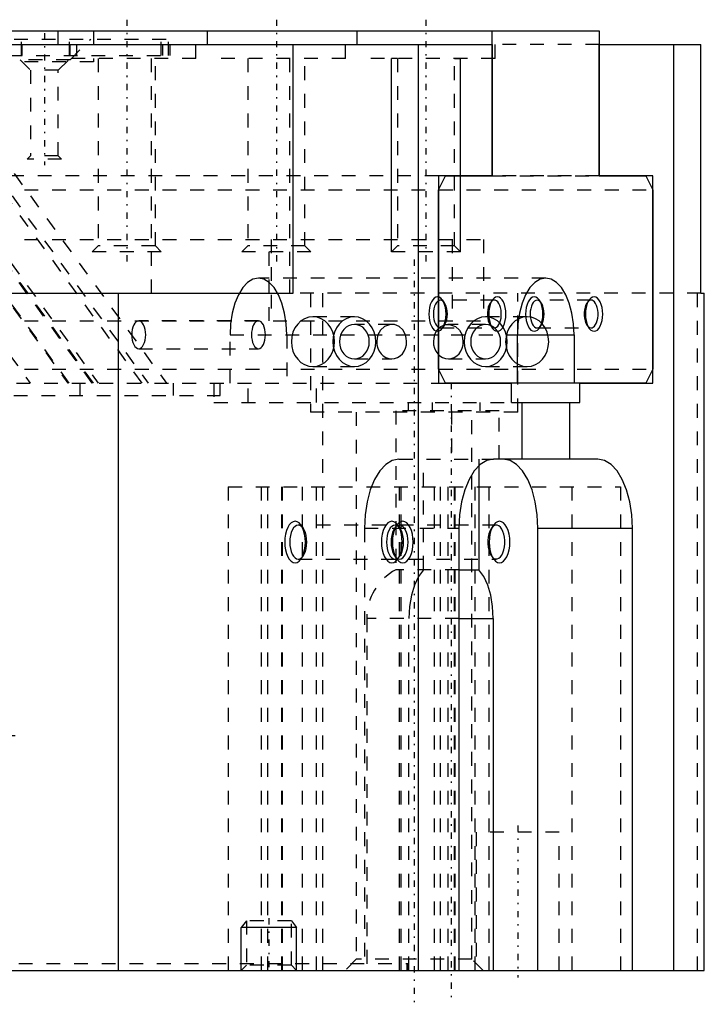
# Model space of a CAD drawing. Extents: x -69 to 69, y -2 to 69.
# Tile 2 of 2: x 20 to 69, y -2 to 69. Entities that reach past the tile are written whole.
import ezdxf

# ---------------------------------------------------------------- set-up
doc = ezdxf.new("R2010")
doc.units = 0
doc.linetypes.add('CENTER', pattern=[1.5, 0.45, -0.5, 0.05, -0.5])
doc.linetypes.add('DASHED', pattern=[2, 1, -1])
for name, color, linetype in [('AM_0', 7, 'CONTINUOUS'), ('AM_2', 5, 'CONTINUOUS'), ('AM_3', 6, 'DASHED'), ('AM_5', 3, 'CONTINUOUS'), ('AM_7', 4, 'CENTER')]:
    doc.layers.add(name, color=color, linetype=linetype)

msp = doc.modelspace()

# ---------------------------------------------------------------- linework, layer by layer
at = {"layer": 'AM_0'}
for p, q in [((17.559, 68), (61.899, 68)), ((54.149, 57.5), (54.149, 68)), ((61.899, 68), (61.899, 57.5)), ((-54.149, 67), (54.149, 67)), ((39.748, 49), (39.748, 67)), ((48.787, 67), (48.787, 0)), ((54.149, 67), (54.149, 57.5)), ((61.899, 67), (69.248, 67)), ((61.899, 57.5), (61.899, 67)), ((67.26, 67), (67.26, 0)), ((69.248, 49), (69.248, 67)), ((50.274, 56.5), (50.774, 57.5)), ((50.274, 57.5), (50.274, 42.5)), ((54.149, 57.5), (50.274, 57.5)), ((50.774, 57.5), (54.149, 57.5)), ((61.899, 57.5), (65.274, 57.5)), ((65.774, 57.5), (61.899, 57.5)), ((65.274, 57.5), (65.774, 56.5)), ((65.774, 42.5), (65.774, 57.5)), ((50.274, 43.5), (50.274, 56.5)), ((65.774, 56.5), (65.774, 43.5)), ((-39.748, 49), (39.748, 49)), ((27.097, 49), (27.097, 0)), ((69.248, 49), (69.5, 49)), ((69.5, 0), (69.5, 49)), ((55.974, 42.5), (55.974, 46)), ((60.074, 46), (60.074, 42.5)), ((50.774, 42.5), (50.274, 43.5)), ((65.774, 43.5), (65.274, 42.5)), ((50.274, 42.5), (55.549, 42.5)), ((65.274, 42.5), (50.774, 42.5)), ((55.549, 41.1), (55.549, 42.5)), ((60.499, 42.5), (65.774, 42.5)), ((60.499, 41.1), (60.499, 42.5)), ((55.549, 41.1), (60.499, 41.1)), ((56.299, 41.1), (56.299, 37)), ((59.749, 41.1), (59.749, 37)), ((53.182, 36.522), (53.182, 29)), ((61.799, 37), (54.249, 37)), ((51.749, 32), (51.749, 0)), ((57.457, 0), (57.457, 32)), ((64.299, 0), (64.299, 32)), ((51.749, 29), (53.182, 29)), ((54.232, 25.48), (54.232, 0)), ((-69.5, 0), (69.5, 0))]:
    msp.add_line(p, q, dxfattribs=at)
for points in [[(60.074, 46), (60.034, 46.8), (59.918, 47.569), (59.728, 48.278), (59.473, 48.899), (59.163, 49.409), (58.808, 49.788), (58.424, 50.021), (58.024, 50.1), (57.624, 50.021), (57.239, 49.788), (56.885, 49.409), (56.574, 48.899), (56.319, 48.278), (56.13, 47.569), (56.013, 46.8), (55.974, 46)], [(54.093, 46.595), (54.183, 46.527), (54.279, 46.496), (54.376, 46.501), (54.47, 46.544), (54.559, 46.622), (54.638, 46.732), (54.706, 46.871), (54.759, 47.034), (54.795, 47.213), (54.814, 47.403), (54.814, 47.597), (54.795, 47.787), (54.759, 47.966), (54.706, 48.129), (54.638, 48.268), (54.559, 48.378), (54.47, 48.456), (54.376, 48.499), (54.279, 48.504), (54.183, 48.473), (54.093, 48.405)], [(61.093, 46.595), (61.183, 46.527), (61.279, 46.496), (61.376, 46.501), (61.47, 46.544), (61.559, 46.622), (61.638, 46.732), (61.706, 46.871), (61.759, 47.034), (61.795, 47.213), (61.814, 47.403), (61.814, 47.597), (61.795, 47.787), (61.759, 47.966), (61.706, 48.129), (61.638, 48.268), (61.559, 48.378), (61.47, 48.456), (61.376, 48.499), (61.279, 48.504), (61.183, 48.473), (61.093, 48.405)], [(54.249, 37), (53.761, 36.904), (53.292, 36.619), (52.86, 36.157), (52.481, 35.536), (52.17, 34.778), (51.939, 33.913), (51.797, 32.975), (51.749, 32)], [(57.457, 32), (57.409, 32.975), (57.267, 33.913), (57.036, 34.778), (56.725, 35.536), (56.346, 36.157), (55.914, 36.619), (55.445, 36.904), (54.957, 37)], [(64.299, 32), (64.251, 32.975), (64.108, 33.913), (63.877, 34.778), (63.566, 35.536), (63.188, 36.157), (62.755, 36.619), (62.286, 36.904), (61.799, 37)], [(54.171, 29.902), (54.282, 29.816), (54.399, 29.774), (54.518, 29.779), (54.635, 29.829), (54.744, 29.923), (54.843, 30.058), (54.926, 30.228), (54.992, 30.427), (55.037, 30.647), (55.06, 30.881), (55.06, 31.119), (55.037, 31.353), (54.992, 31.573), (54.926, 31.772), (54.843, 31.942), (54.744, 32.077), (54.635, 32.171), (54.518, 32.221), (54.399, 32.226), (54.282, 32.184), (54.171, 32.098)], [(54.232, 25.48), (54.186, 26.334), (54.05, 27.149), (53.83, 27.886), (53.536, 28.513), (53.182, 29)]]:
    msp.add_lwpolyline(points, dxfattribs=at)
for points in [[(54.524, 48.75), (54.402, 48.726), (54.285, 48.655), (54.176, 48.539), (54.082, 48.384), (54.004, 48.194), (53.946, 47.978), (53.911, 47.744), (53.899, 47.5), (53.911, 47.256), (53.946, 47.022), (54.004, 46.806), (54.082, 46.616), (54.176, 46.461), (54.285, 46.345), (54.402, 46.274), (54.524, 46.25), (54.646, 46.274), (54.763, 46.345), (54.871, 46.461), (54.966, 46.616), (55.043, 46.806), (55.101, 47.022), (55.137, 47.256), (55.149, 47.5), (55.137, 47.744), (55.101, 47.978), (55.043, 48.194), (54.966, 48.384), (54.871, 48.539), (54.763, 48.655), (54.646, 48.726)], [(61.524, 48.75), (61.402, 48.726), (61.285, 48.655), (61.176, 48.539), (61.082, 48.384), (61.004, 48.194), (60.946, 47.978), (60.911, 47.744), (60.899, 47.5), (60.911, 47.256), (60.946, 47.022), (61.004, 46.806), (61.082, 46.616), (61.176, 46.461), (61.285, 46.345), (61.402, 46.274), (61.524, 46.25), (61.646, 46.274), (61.763, 46.345), (61.871, 46.461), (61.966, 46.616), (62.043, 46.806), (62.101, 47.022), (62.137, 47.256), (62.149, 47.5), (62.137, 47.744), (62.101, 47.978), (62.043, 48.194), (61.966, 48.384), (61.871, 48.539), (61.763, 48.655), (61.646, 48.726)], [(54.682, 32.5), (54.536, 32.471), (54.395, 32.386), (54.265, 32.247), (54.152, 32.061), (54.058, 31.833), (53.989, 31.574), (53.947, 31.293), (53.932, 31), (53.947, 30.707), (53.989, 30.426), (54.058, 30.167), (54.152, 29.939), (54.265, 29.753), (54.395, 29.614), (54.536, 29.529), (54.682, 29.5), (54.828, 29.529), (54.969, 29.614), (55.099, 29.753), (55.212, 29.939), (55.306, 30.167), (55.375, 30.426), (55.418, 30.707), (55.432, 31), (55.418, 31.293), (55.375, 31.574), (55.306, 31.833), (55.212, 32.061), (55.099, 32.247), (54.969, 32.386), (54.828, 32.471)]]:
    msp.add_lwpolyline(points, close=True, dxfattribs=at)
at = {"layer": 'AM_2'}
for p, q in [((55.974, 46), (60.074, 46)), ((57.457, 32), (64.299, 32)), ((51.749, 25.48), (54.232, 25.48))]:
    msp.add_line(p, q, dxfattribs=at)
at = {"layer": 'AM_3'}
for p, q in [((22.713, 68), (22.713, 66)), ((25.309, 68), (25.309, 65.75)), ((32.713, 66), (32.713, 68)), ((33.538, 68), (33.538, 66)), ((43.538, 66), (43.538, 68)), ((44.363, 68), (44.363, 66)), ((54.363, 66), (54.363, 68)), ((17.559, 67.4), (30.731, 67.4)), ((20.098, 66.2), (20.098, 67.4)), ((20.156, 66.2), (20.156, 67)), ((23.563, 66.2), (23.563, 67.4)), ((23.61, 65.9), (25.11, 67.4)), ((23.62, 66.2), (23.62, 67)), ((24.108, 66.2), (24.108, 67)), ((29.5, 49), (29.5, 67)), ((30.195, 66.2), (30.195, 67.4)), ((30.311, 66.2), (30.311, 67)), ((30.731, 66.2), (30.731, 67.4)), ((30.847, 66.2), (30.847, 67)), ((39.5, 49), (39.5, 67)), ((61.899, 67), (54.149, 67)), ((-30.847, 66.2), (30.847, 66.2)), ((25.309, 65.75), (0.455, 65.75)), ((6.562, 65.75), (23.457, 42.5)), ((23.545, 42.5), (6.649, 65.75)), ((25.22, 42.5), (8.325, 65.75)), ((25.3, 42.5), (8.404, 65.75)), ((8.758, 65.75), (25.653, 42.5)), ((28.82, 42.5), (11.925, 65.75)), ((12.358, 65.75), (29.253, 42.5)), ((13.687, 65.75), (30.582, 42.5)), ((23.61, 65.9), (19.89, 65.9)), ((19.993, 65.9), (20.743, 65.15)), ((32.713, 66), (22.713, 66)), ((22.756, 65.15), (23.506, 65.9)), ((25.646, 66), (25.646, 52.433)), ((29.78, 52.433), (29.78, 66)), ((43.538, 66), (33.538, 66)), ((36.471, 66), (36.471, 52.433)), ((40.605, 52.433), (40.605, 66)), ((54.363, 66), (44.363, 66)), ((47.296, 66), (47.296, 52.433)), ((51.43, 52.433), (51.43, 66)), ((20.743, 65.15), (20.743, 58.944)), ((22.756, 65.15), (20.743, 65.15)), ((22.756, 58.944), (22.756, 65.15)), ((20.743, 58.944), (20.5, 58.7)), ((23, 58.7), (20.5, 58.7)), ((22.756, 58.944), (20.743, 58.944)), ((23, 58.7), (22.756, 58.944)), ((50.274, 57.5), (-50.274, 57.5)), ((9.826, 57.5), (20.726, 42.5)), ((54.149, 57.5), (61.899, 57.5)), ((61.899, 57.5), (54.149, 57.5)), ((0.305, 56.5), (65.774, 56.5)), ((0.305, 52.9), (53.519, 52.9)), ((38.019, 47), (38.019, 52.9)), ((38.169, 52.9), (38.169, 47)), ((51.264, 52.9), (51.264, 47)), ((53.519, 52.9), (53.519, 47)), ((25.646, 52.433), (25.213, 52)), ((29.78, 52.433), (25.646, 52.433)), ((30.213, 52), (29.78, 52.433)), ((36.471, 52.433), (36.038, 52)), ((40.605, 52.433), (36.471, 52.433)), ((41.038, 52), (40.605, 52.433)), ((47.296, 52.433), (46.863, 52)), ((51.43, 52.433), (47.296, 52.433)), ((51.863, 52), (51.43, 52.433)), ((30.213, 52), (25.213, 52)), ((41.038, 52), (36.038, 52)), ((51.863, 52), (46.863, 52)), ((58.024, 50.1), (37.239, 50.1)), ((69.248, 49), (39.748, 49)), ((40.997, 49), (40.997, 40.4)), ((41.877, 49), (41.877, 0)), ((54.313, 48.507), (50.404, 48.507)), ((50.695, 48.322), (50.554, 48.521)), ((54.163, 48.521), (54.022, 48.322)), ((55.997, 40.4), (55.997, 49)), ((61.313, 48.507), (57.404, 48.507)), ((57.695, 48.322), (57.554, 48.521)), ((61.163, 48.521), (61.022, 48.322)), ((68.974, 49), (68.974, 0)), ((44.18, 47.3), (41.18, 47.3)), ((56.68, 47.3), (53.68, 47.3)), ((0.305, 47), (53.519, 47)), ((37.239, 47.007), (28.579, 47.007)), ((46.913, 46.75), (44.18, 46.75)), ((50.404, 46.493), (54.313, 46.493)), ((50.554, 46.479), (50.695, 46.678)), ((53.68, 46.75), (50.947, 46.75)), ((54.022, 46.678), (54.163, 46.479)), ((57.404, 46.493), (61.313, 46.493)), ((57.554, 46.479), (57.695, 46.678)), ((61.022, 46.678), (61.163, 46.479)), ((35.189, 42.5), (35.189, 46)), ((35.189, 46), (55.974, 46)), ((39.289, 46), (39.289, 42.5)), ((28.579, 44.993), (37.239, 44.993)), ((44.18, 44.25), (46.88, 44.25)), ((50.98, 44.25), (53.68, 44.25)), ((0.305, 43.5), (65.774, 43.5)), ((41.18, 43.7), (44.18, 43.7)), ((53.68, 43.7), (56.68, 43.7)), ((-50.274, 42.5), (50.274, 42.5)), ((24.338, 41.6), (24.338, 42.5)), ((31.088, 41.6), (31.088, 42.5)), ((34.021, 42.5), (34.021, 41.1)), ((34.463, 41.6), (34.463, 42.5)), ((36.496, 41.1), (36.496, 42.5)), ((41.446, 41.1), (41.446, 42.5)), ((-34.463, 41.6), (34.463, 41.6)), ((34.021, 41.1), (55.549, 41.1)), ((48.079, 41.1), (48.079, 40.5)), ((49.804, 41.1), (49.804, 40.5)), ((53.254, 41.1), (53.254, 40.5)), ((55.997, 40.4), (40.997, 40.4)), ((44.309, 40.4), (44.309, 0.812)), ((54.66, 40.5), (47.182, 40.5)), ((47.182, 40.5), (47.182, 29)), ((51.21, 40.5), (51.21, 37)), ((52.685, 0.812), (52.685, 40.4)), ((54.66, 37), (54.66, 40.5)), ((47.407, 37), (54.249, 37)), ((49.182, 29), (49.182, 37)), ((53.182, 37), (53.182, 36.522)), ((35.051, 35), (35.051, 0)), ((35.051, 35), (63.438, 35)), ((37.447, 35), (37.447, 0)), ((37.887, 35), (37.887, 0)), ((38.899, 35), (38.899, 0)), ((38.947, 35), (38.947, 0)), ((40.399, 35), (40.399, 0)), ((41.412, 35), (41.412, 0)), ((47.413, 35), (47.413, 0)), ((47.551, 35), (47.551, 0)), ((49.947, 35), (49.947, 0)), ((50.387, 35), (50.387, 0)), ((50.938, 35), (50.938, 0)), ((51.399, 35), (51.399, 0)), ((51.447, 35), (51.447, 0)), ((52.899, 35), (52.899, 0)), ((53.912, 35), (53.912, 0)), ((59.913, 35), (59.913, 0)), ((63.438, 35), (63.438, 0)), ((54.448, 32.229), (40.122, 32.229)), ((40.477, 32.004), (40.321, 32.225)), ((47.249, 32.225), (47.093, 32.004)), ((47.477, 32.004), (47.321, 32.225)), ((54.249, 32.225), (54.093, 32.004)), ((44.907, 32), (44.907, 0)), ((44.907, 32), (51.749, 32)), ((40.321, 29.775), (40.477, 29.996)), ((47.093, 29.996), (47.249, 29.775)), ((47.321, 29.775), (47.477, 29.996)), ((54.093, 29.996), (54.249, 29.775)), ((40.122, 29.77), (54.448, 29.77)), ((51.749, 29), (47.182, 29)), ((45.082, 25.48), (45.082, 0)), ((51.749, 25.48), (45.082, 25.48)), ((48.132, 0), (48.132, 25.48)), ((53, 10), (53, 0)), ((59, 10), (53, 10)), ((59, 0), (59, 10)), ((36.379, 3.6), (36.379, 0.379)), ((39.621, 3.6), (36.379, 3.6)), ((39.621, 0.379), (39.621, 3.6)), ((44.309, 0.812), (43.497, 0)), ((52.685, 0.812), (44.309, 0.812)), ((53.497, 0), (52.685, 0.812)), ((-48.1, 0.5), (48.1, 0.5)), ((36.379, 0.379), (36, 0)), ((39.621, 0.379), (36.379, 0.379)), ((40, 0), (39.621, 0.379)), ((48, 0), (48, 0.5)), ((48.1, 0), (48.1, 0.5))]:
    msp.add_line(p, q, dxfattribs=at)
for points in [[(39.289, 46), (39.25, 46.8), (39.133, 47.569), (38.944, 48.278), (38.689, 48.899), (38.378, 49.409), (38.024, 49.788), (37.639, 50.021), (37.239, 50.1), (36.839, 50.021), (36.455, 49.788), (36.1, 49.409), (35.79, 48.899), (35.535, 48.278), (35.345, 47.569), (35.228, 46.8), (35.189, 46)], [(54.093, 48.405), (54.006, 48.297), (53.932, 48.157), (53.873, 47.99), (53.833, 47.802), (53.812, 47.602), (53.812, 47.398), (53.833, 47.198), (53.873, 47.01), (53.932, 46.843), (54.006, 46.703), (54.093, 46.595)], [(61.093, 48.405), (61.006, 48.297), (60.932, 48.157), (60.873, 47.99), (60.833, 47.802), (60.812, 47.602), (60.812, 47.398), (60.833, 47.198), (60.873, 47.01), (60.932, 46.843), (61.006, 46.703), (61.093, 46.595)], [(45.888, 46), (45.822, 45.765), (45.798, 45.519), (45.816, 45.272), (45.876, 45.035), (45.975, 44.815), (46.109, 44.623), (46.274, 44.465), (46.462, 44.347), (46.667, 44.274), (46.88, 44.25), (47.094, 44.274), (47.298, 44.347), (47.487, 44.465), (47.652, 44.623), (47.786, 44.815), (47.885, 45.035), (47.945, 45.272), (47.963, 45.519), (47.938, 45.765), (47.873, 46)], [(49.988, 46), (49.922, 45.765), (49.898, 45.519), (49.916, 45.272), (49.976, 45.035), (50.075, 44.815), (50.209, 44.623), (50.374, 44.465), (50.562, 44.347), (50.767, 44.274), (50.98, 44.25), (51.194, 44.274), (51.398, 44.347), (51.587, 44.465), (51.752, 44.623), (51.886, 44.815), (51.985, 45.035), (52.045, 45.272), (52.063, 45.519), (52.038, 45.765), (51.973, 46)], [(47.407, 37), (46.919, 36.904), (46.45, 36.619), (46.018, 36.157), (45.639, 35.536), (45.328, 34.778), (45.097, 33.913), (44.955, 32.975), (44.907, 32)], [(54.171, 32.098), (54.067, 31.965), (53.979, 31.794), (53.909, 31.591), (53.861, 31.365), (53.836, 31.123), (53.836, 30.877), (53.861, 30.635), (53.909, 30.409), (53.979, 30.206), (54.067, 30.035), (54.171, 29.902)], [(49.182, 29), (48.828, 28.513), (48.535, 27.886), (48.314, 27.149), (48.178, 26.334), (48.132, 25.48)]]:
    msp.add_lwpolyline(points, dxfattribs=at)
for points in [[(50.194, 48.75), (50.072, 48.726), (49.954, 48.655), (49.846, 48.539), (49.752, 48.384), (49.674, 48.194), (49.616, 47.978), (49.581, 47.744), (49.569, 47.5), (49.581, 47.256), (49.616, 47.022), (49.674, 46.806), (49.752, 46.616), (49.846, 46.461), (49.954, 46.345), (50.072, 46.274), (50.194, 46.25), (50.316, 46.274), (50.433, 46.345), (50.541, 46.461), (50.636, 46.616), (50.713, 46.806), (50.771, 47.022), (50.807, 47.256), (50.819, 47.5), (50.807, 47.744), (50.771, 47.978), (50.713, 48.194), (50.636, 48.384), (50.541, 48.539), (50.433, 48.655), (50.316, 48.726)], [(50.404, 48.507), (50.306, 48.487), (50.212, 48.43), (50.125, 48.337), (50.049, 48.212), (49.986, 48.059), (49.94, 47.885), (49.911, 47.696), (49.901, 47.5), (49.911, 47.304), (49.94, 47.115), (49.986, 46.941), (50.049, 46.788), (50.125, 46.663), (50.212, 46.57), (50.306, 46.513), (50.404, 46.493), (50.503, 46.513), (50.597, 46.57), (50.684, 46.663), (50.76, 46.788), (50.823, 46.941), (50.869, 47.115), (50.898, 47.304), (50.908, 47.5), (50.898, 47.696), (50.869, 47.885), (50.823, 48.059), (50.76, 48.212), (50.684, 48.337), (50.597, 48.43), (50.503, 48.487)], [(57.194, 48.75), (57.072, 48.726), (56.954, 48.655), (56.846, 48.539), (56.752, 48.384), (56.674, 48.194), (56.616, 47.978), (56.581, 47.744), (56.569, 47.5), (56.581, 47.256), (56.616, 47.022), (56.674, 46.806), (56.752, 46.616), (56.846, 46.461), (56.954, 46.345), (57.072, 46.274), (57.194, 46.25), (57.316, 46.274), (57.433, 46.345), (57.541, 46.461), (57.636, 46.616), (57.713, 46.806), (57.771, 47.022), (57.807, 47.256), (57.819, 47.5), (57.807, 47.744), (57.771, 47.978), (57.713, 48.194), (57.636, 48.384), (57.541, 48.539), (57.433, 48.655), (57.316, 48.726)], [(57.404, 48.507), (57.306, 48.487), (57.212, 48.43), (57.125, 48.337), (57.049, 48.212), (56.986, 48.059), (56.94, 47.885), (56.911, 47.696), (56.901, 47.5), (56.911, 47.304), (56.94, 47.115), (56.986, 46.941), (57.049, 46.788), (57.125, 46.663), (57.212, 46.57), (57.306, 46.513), (57.404, 46.493), (57.503, 46.513), (57.597, 46.57), (57.684, 46.663), (57.76, 46.788), (57.823, 46.941), (57.869, 47.115), (57.898, 47.304), (57.908, 47.5), (57.898, 47.696), (57.869, 47.885), (57.823, 48.059), (57.76, 48.212), (57.684, 48.337), (57.597, 48.43), (57.503, 48.487)], [(41.18, 47.3), (40.876, 47.265), (40.584, 47.163), (40.314, 46.997), (40.078, 46.773), (39.884, 46.5), (39.74, 46.189), (39.652, 45.851), (39.622, 45.5), (39.652, 45.149), (39.74, 44.811), (39.884, 44.5), (40.078, 44.227), (40.314, 44.003), (40.584, 43.837), (40.876, 43.735), (41.18, 43.7), (41.485, 43.735), (41.777, 43.837), (42.046, 44.003), (42.283, 44.227), (42.477, 44.5), (42.621, 44.811), (42.709, 45.149), (42.739, 45.5), (42.709, 45.851), (42.621, 46.189), (42.477, 46.5), (42.283, 46.773), (42.046, 46.997), (41.777, 47.163), (41.485, 47.265)], [(44.18, 47.3), (43.876, 47.265), (43.584, 47.163), (43.314, 46.997), (43.078, 46.773), (42.884, 46.5), (42.74, 46.189), (42.652, 45.851), (42.622, 45.5), (42.652, 45.149), (42.74, 44.811), (42.884, 44.5), (43.078, 44.227), (43.314, 44.003), (43.584, 43.837), (43.876, 43.735), (44.18, 43.7), (44.485, 43.735), (44.777, 43.837), (45.046, 44.003), (45.283, 44.227), (45.477, 44.5), (45.621, 44.811), (45.709, 45.149), (45.739, 45.5), (45.709, 45.851), (45.621, 46.189), (45.477, 46.5), (45.283, 46.773), (45.046, 46.997), (44.777, 47.163), (44.485, 47.265)], [(53.68, 47.3), (53.376, 47.265), (53.084, 47.163), (52.814, 46.997), (52.578, 46.773), (52.384, 46.5), (52.24, 46.189), (52.152, 45.851), (52.122, 45.5), (52.152, 45.149), (52.24, 44.811), (52.384, 44.5), (52.578, 44.227), (52.814, 44.003), (53.084, 43.837), (53.376, 43.735), (53.68, 43.7), (53.985, 43.735), (54.277, 43.837), (54.546, 44.003), (54.783, 44.227), (54.977, 44.5), (55.121, 44.811), (55.209, 45.149), (55.239, 45.5), (55.209, 45.851), (55.121, 46.189), (54.977, 46.5), (54.783, 46.773), (54.546, 46.997), (54.277, 47.163), (53.985, 47.265)], [(56.68, 47.3), (56.376, 47.265), (56.084, 47.163), (55.814, 46.997), (55.578, 46.773), (55.384, 46.5), (55.24, 46.189), (55.152, 45.851), (55.122, 45.5), (55.152, 45.149), (55.24, 44.811), (55.384, 44.5), (55.578, 44.227), (55.814, 44.003), (56.084, 43.837), (56.376, 43.735), (56.68, 43.7), (56.985, 43.735), (57.277, 43.837), (57.546, 44.003), (57.783, 44.227), (57.977, 44.5), (58.121, 44.811), (58.209, 45.149), (58.239, 45.5), (58.209, 45.851), (58.121, 46.189), (57.977, 46.5), (57.783, 46.773), (57.546, 46.997), (57.277, 47.163), (56.985, 47.265)], [(28.579, 47.007), (28.481, 46.987), (28.386, 46.93), (28.299, 46.837), (28.223, 46.712), (28.16, 46.559), (28.114, 46.385), (28.085, 46.196), (28.076, 46), (28.085, 45.804), (28.114, 45.615), (28.16, 45.441), (28.223, 45.288), (28.299, 45.163), (28.386, 45.07), (28.481, 45.013), (28.579, 44.993), (28.677, 45.013), (28.771, 45.07), (28.858, 45.163), (28.935, 45.288), (28.997, 45.441), (29.044, 45.615), (29.072, 45.804), (29.082, 46), (29.072, 46.196), (29.044, 46.385), (28.997, 46.559), (28.935, 46.712), (28.858, 46.837), (28.771, 46.93), (28.677, 46.987)], [(37.239, 44.993), (37.337, 45.013), (37.432, 45.07), (37.519, 45.163), (37.595, 45.288), (37.658, 45.441), (37.704, 45.615), (37.733, 45.804), (37.742, 46), (37.733, 46.196), (37.704, 46.385), (37.658, 46.559), (37.595, 46.712), (37.519, 46.837), (37.432, 46.93), (37.337, 46.987), (37.239, 47.007), (37.141, 46.987), (37.047, 46.93), (36.96, 46.837), (36.883, 46.712), (36.821, 46.559), (36.774, 46.385), (36.746, 46.196), (36.736, 46), (36.746, 45.804), (36.774, 45.615), (36.821, 45.441), (36.883, 45.288), (36.96, 45.163), (37.047, 45.07), (37.141, 45.013)], [(44.18, 46.75), (43.969, 46.726), (43.766, 46.655), (43.579, 46.539), (43.415, 46.384), (43.28, 46.194), (43.18, 45.978), (43.119, 45.744), (43.098, 45.5), (43.119, 45.256), (43.18, 45.022), (43.28, 44.806), (43.415, 44.616), (43.579, 44.461), (43.766, 44.345), (43.969, 44.274), (44.18, 44.25), (44.392, 44.274), (44.595, 44.345), (44.782, 44.461), (44.946, 44.616), (45.081, 44.806), (45.181, 45.022), (45.242, 45.256), (45.263, 45.5), (45.242, 45.744), (45.181, 45.978), (45.081, 46.194), (44.946, 46.384), (44.782, 46.539), (44.595, 46.655), (44.392, 46.726)], [(53.68, 46.75), (53.469, 46.726), (53.266, 46.655), (53.079, 46.539), (52.915, 46.384), (52.78, 46.194), (52.68, 45.978), (52.619, 45.744), (52.598, 45.5), (52.619, 45.256), (52.68, 45.022), (52.78, 44.806), (52.915, 44.616), (53.079, 44.461), (53.266, 44.345), (53.469, 44.274), (53.68, 44.25), (53.892, 44.274), (54.095, 44.345), (54.282, 44.461), (54.446, 44.616), (54.581, 44.806), (54.681, 45.022), (54.742, 45.256), (54.763, 45.5), (54.742, 45.744), (54.681, 45.978), (54.581, 46.194), (54.446, 46.384), (54.282, 46.539), (54.095, 46.655), (53.892, 46.726)], [(39.888, 32.5), (39.742, 32.471), (39.601, 32.386), (39.471, 32.247), (39.358, 32.061), (39.264, 31.833), (39.195, 31.574), (39.152, 31.293), (39.138, 31), (39.152, 30.707), (39.195, 30.426), (39.264, 30.167), (39.358, 29.939), (39.471, 29.753), (39.601, 29.614), (39.742, 29.529), (39.888, 29.5), (40.034, 29.529), (40.175, 29.614), (40.305, 29.753), (40.418, 29.939), (40.511, 30.167), (40.581, 30.426), (40.623, 30.707), (40.638, 31), (40.623, 31.293), (40.581, 31.574), (40.511, 31.833), (40.418, 32.061), (40.305, 32.247), (40.175, 32.386), (40.034, 32.471)], [(40.122, 32.229), (40.002, 32.206), (39.887, 32.136), (39.781, 32.022), (39.687, 31.869), (39.611, 31.683), (39.554, 31.471), (39.519, 31.24), (39.507, 31), (39.519, 30.76), (39.554, 30.529), (39.611, 30.317), (39.687, 30.131), (39.781, 29.978), (39.887, 29.864), (40.002, 29.794), (40.122, 29.77), (40.242, 29.794), (40.357, 29.864), (40.464, 29.978), (40.557, 30.131), (40.633, 30.317), (40.69, 30.529), (40.725, 30.76), (40.737, 31), (40.725, 31.24), (40.69, 31.471), (40.633, 31.683), (40.557, 31.869), (40.464, 32.022), (40.357, 32.136), (40.242, 32.206)], [(46.888, 32.5), (46.742, 32.471), (46.601, 32.386), (46.471, 32.247), (46.358, 32.061), (46.264, 31.833), (46.195, 31.574), (46.152, 31.293), (46.138, 31), (46.152, 30.707), (46.195, 30.426), (46.264, 30.167), (46.358, 29.939), (46.471, 29.753), (46.601, 29.614), (46.742, 29.529), (46.888, 29.5), (47.034, 29.529), (47.175, 29.614), (47.305, 29.753), (47.418, 29.939), (47.511, 30.167), (47.581, 30.426), (47.623, 30.707), (47.638, 31), (47.623, 31.293), (47.581, 31.574), (47.511, 31.833), (47.418, 32.061), (47.305, 32.247), (47.175, 32.386), (47.034, 32.471)], [(47.122, 32.229), (47.002, 32.206), (46.887, 32.136), (46.781, 32.022), (46.687, 31.869), (46.611, 31.683), (46.554, 31.471), (46.519, 31.24), (46.507, 31), (46.519, 30.76), (46.554, 30.529), (46.611, 30.317), (46.687, 30.131), (46.781, 29.978), (46.887, 29.864), (47.002, 29.794), (47.122, 29.77), (47.242, 29.794), (47.357, 29.864), (47.464, 29.978), (47.557, 30.131), (47.633, 30.317), (47.69, 30.529), (47.725, 30.76), (47.737, 31), (47.725, 31.24), (47.69, 31.471), (47.633, 31.683), (47.557, 31.869), (47.464, 32.022), (47.357, 32.136), (47.242, 32.206)], [(47.448, 32.229), (47.328, 32.206), (47.213, 32.136), (47.106, 32.022), (47.013, 31.869), (46.937, 31.683), (46.88, 31.471), (46.845, 31.24), (46.833, 31), (46.845, 30.76), (46.88, 30.529), (46.937, 30.317), (47.013, 30.131), (47.106, 29.978), (47.213, 29.864), (47.328, 29.794), (47.448, 29.77), (47.568, 29.794), (47.683, 29.864), (47.789, 29.978), (47.883, 30.131), (47.959, 30.317), (48.016, 30.529), (48.051, 30.76), (48.063, 31), (48.051, 31.24), (48.016, 31.471), (47.959, 31.683), (47.883, 31.869), (47.789, 32.022), (47.683, 32.136), (47.568, 32.206)], [(47.682, 32.5), (47.536, 32.471), (47.395, 32.386), (47.265, 32.247), (47.152, 32.061), (47.058, 31.833), (46.989, 31.574), (46.947, 31.293), (46.932, 31), (46.947, 30.707), (46.989, 30.426), (47.058, 30.167), (47.152, 29.939), (47.265, 29.753), (47.395, 29.614), (47.536, 29.529), (47.682, 29.5), (47.828, 29.529), (47.969, 29.614), (48.099, 29.753), (48.212, 29.939), (48.306, 30.167), (48.375, 30.426), (48.418, 30.707), (48.432, 31), (48.418, 31.293), (48.375, 31.574), (48.306, 31.833), (48.212, 32.061), (48.099, 32.247), (47.969, 32.386), (47.828, 32.471)]]:
    msp.add_lwpolyline(points, close=True, dxfattribs=at)
for points in [[(46.915, 46.75, 0), (46.716, 46.729, 0), (46.369, 46.588, 0), (46.074, 46.326, 0), (45.888, 46, 0)], [(47.873, 46, 0), (47.683, 46.348, 0), (47.414, 46.602, 0), (47.079, 46.735, 0), (46.915, 46.75, 0)], [(49.988, 46, 0), (50.178, 46.348, 0), (50.447, 46.602, 0), (50.782, 46.735, 0), (50.946, 46.75, 0)], [(50.946, 46.75, 0), (51.144, 46.729, 0), (51.492, 46.588, 0), (51.787, 46.326, 0), (51.973, 46, 0)]]:
    msp.add_polyline3d(points, dxfattribs=at)
msp.add_arc((49.082, 25.48), 4, 118.35935, 180, dxfattribs=at)
at = {"layer": 'AM_5'}
for p, q in [((46.863, 52), (46.863, 66)), ((47.296, 66), (46.863, 66)), ((51.43, 66), (51.863, 66)), ((51.863, 52), (51.863, 66)), ((36.379, 3.6), (36, 3.1)), ((39.621, 3.6), (40, 3.1)), ((40, 3.1), (36, 3.1)), ((36, 0), (36, 3.1)), ((40, 0), (40, 3.1))]:
    msp.add_line(p, q, dxfattribs=at)
at = {"layer": 'AM_7'}
for p, q in [((27.713, 68.8), (27.713, 51.2)), ((38.538, 68.8), (38.538, 51.2)), ((49.363, 68.8), (49.363, 51.2)), ((21.75, 67.835), (21.75, 58.265)), ((48.497, 51.45), (48.497, -2.45)), ((51.182, 42.525), (51.182, -2.025)), ((9.893, 17), (20.107, 17)), ((56, 10.5), (56, -0.5)), ((38, 3.78), (38, -0.18))]:
    msp.add_line(p, q, dxfattribs=at)

doc.saveas('drawing.dxf')
